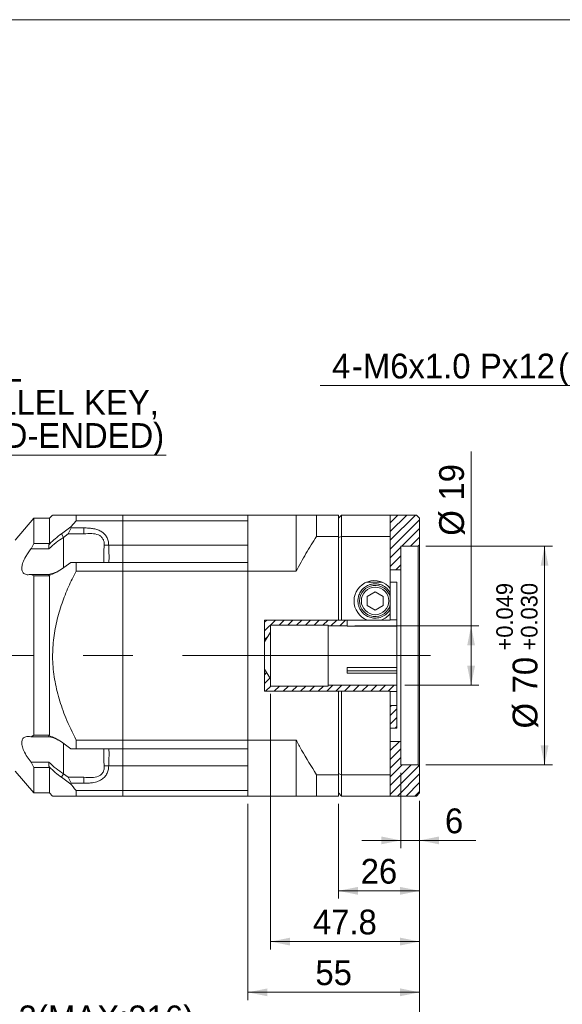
# Model space of a CAD drawing. Header units: millimetres. Extents: x 25 to 718, y 25 to 500.
# Tile 3 of 4: x 358 to 531, y 185 to 500. Entities that reach past the tile are written whole.
import ezdxf

# ---------------------------------------------------------------- set-up
doc = ezdxf.new("R2010")
doc.units = ezdxf.units.MM
doc.header["$LTSCALE"] = 2.5
doc.linetypes.add('CENTERX2', pattern=[20.32, 12.7, -2.54, 2.54, -2.54])
doc.styles.add('SLDTEXTSTYLE0', font='ARIAL.TTF', dxfattribs={"width": 0.948})
doc.dimstyles.new('SLDDIMSTYLE11', dxfattribs={"dimtxt": 7.704956, "dimasz": 6.25, "dimexe": 0, "dimexo": 0.0625, "dimgap": 1.926239, "dimtad": 0, "dimtih": 1, "dimtoh": 1, "dimdec": 0, "dimrnd": 1e-09, "dimzin": 12, "dimdsep": 46, "dimtxsty": 'SLDTEXTSTYLE0', "dimsah": 1, "dimcen": 0.09, "dimadec": 0, "dimazin": 0, "dimtfac": 1, "dimtdec": 4, "dimtofl": 0, "dimtmove": 0, "dimatfit": 3, "dimfxl": 0, "dimtolj": 1, "dimtzin": 12, "dimarcsym": 0})
doc.dimstyles.new('SLDDIMSTYLE2', dxfattribs={"dimtxt": 7.704956, "dimasz": 6.25, "dimexe": 0, "dimexo": 0.0625, "dimgap": 1.926239, "dimtad": 1, "dimdec": 4, "dimrnd": 1e-09, "dimzin": 12, "dimdsep": 46, "dimtxsty": 'SLDTEXTSTYLE0', "dimsah": 1, "dimcen": 0.09, "dimadec": 0, "dimazin": 0, "dimtfac": 1, "dimtdec": 4, "dimtofl": 0, "dimtmove": 0, "dimatfit": 3, "dimfxl": 0, "dimtolj": 1, "dimtzin": 12, "dimarcsym": 0})
doc.dimstyles.new('SLDDIMSTYLE3', dxfattribs={"dimtxt": 7.704956, "dimasz": 6.25, "dimexe": 0, "dimexo": 0.0625, "dimgap": 1.926239, "dimtad": 1, "dimdec": 4, "dimrnd": 1e-09, "dimzin": 12, "dimdsep": 46, "dimtxsty": 'SLDTEXTSTYLE0', "dimsah": 1, "dimcen": 0.09, "dimadec": 0, "dimazin": 0, "dimtfac": 1, "dimtdec": 4, "dimtofl": 0, "dimtmove": 0, "dimatfit": 3, "dimfxl": 0, "dimtolj": 1, "dimtzin": 12, "dimarcsym": 0})
doc.dimstyles.new('SLDDIMSTYLE4', dxfattribs={"dimtxt": 7.704956, "dimasz": 6.25, "dimexe": 0, "dimexo": 0.0625, "dimgap": 1.926239, "dimtad": 1, "dimdec": 4, "dimrnd": 1e-09, "dimzin": 12, "dimdsep": 46, "dimtxsty": 'SLDTEXTSTYLE0', "dimsah": 1, "dimcen": 0.09, "dimadec": 0, "dimazin": 0, "dimtol": 1, "dimtp": 0.049, "dimtm": -0.03, "dimtfac": 1, "dimtdec": 3, "dimtofl": 0, "dimtmove": 0, "dimatfit": 3, "dimfxl": 0, "dimtolj": 1, "dimtzin": 0, "dimarcsym": 0})
doc.dimstyles.new('SLDDIMSTYLE5', dxfattribs={"dimtxt": 7.704956, "dimasz": 6.25, "dimexe": 0, "dimexo": 0.0625, "dimgap": 1.926239, "dimtad": 1, "dimdec": 1, "dimrnd": 1e-09, "dimzin": 12, "dimdsep": 46, "dimtxsty": 'SLDTEXTSTYLE0', "dimsah": 1, "dimcen": 0.09, "dimadec": 0, "dimazin": 0, "dimtfac": 1, "dimtdec": 1, "dimtofl": 0, "dimtmove": 0, "dimatfit": 3, "dimfxl": 0, "dimtolj": 1, "dimtzin": 12, "dimarcsym": 0})

# ---------------------------------------------------------------- blocks, each defined once
blk = doc.blocks.new('*D19')
at = {"color": 7, "linetype": 'Continuous', "lineweight": 0}
for p, q in [((479.79, 258.85), (479.79, 234.66)), ((485.79, 249.85), (485.79, 234.66)), ((479.79, 237.16), (467.29, 237.16)), ((479.79, 237.16), (485.79, 237.16)), ((485.79, 237.16), (503.75, 237.16))]:
    blk.add_line(p, q, dxfattribs=at)
for points in [[(479.79, 237.16), (473.54, 238.41), (473.54, 235.91)], [(485.79, 237.16), (492.04, 235.91), (492.04, 238.41)]]:
    blk.add_solid(points, dxfattribs=at)
at = {"color": 7, "linetype": 'Continuous', "lineweight": 0, "insert": (493.9, 247.39), "char_height": 7.94, "attachment_point": 1, "style": 'SLDTEXTSTYLE0'}
blk.add_mtext('6', dxfattribs=at)
blk = doc.blocks.new('*D20')
at = {"color": 7, "linetype": 'Continuous', "lineweight": 0}
for p, q in [((485.79, 249.85), (485.79, 218.51)), ((459.79, 248.85), (459.79, 218.51)), ((459.79, 221.01), (485.79, 221.01))]:
    blk.add_line(p, q, dxfattribs=at)
for points in [[(459.79, 221.01), (466.04, 219.76), (466.04, 222.26)], [(485.79, 221.01), (479.54, 222.26), (479.54, 219.76)]]:
    blk.add_solid(points, dxfattribs=at)
at = {"color": 7, "linetype": 'Continuous', "lineweight": 0, "insert": (466.92, 231.25), "char_height": 7.937, "attachment_point": 1, "style": 'SLDTEXTSTYLE0'}
blk.add_mtext('26', dxfattribs=at)
blk = doc.blocks.new('*D21')
at = {"color": 7, "linetype": 'Continuous', "lineweight": 0}
for p, q in [((485.79, 249.85), (485.79, 186.01)), ((430.79, 248.85), (430.79, 186.01)), ((430.79, 188.51), (485.79, 188.51))]:
    blk.add_line(p, q, dxfattribs=at)
for points in [[(430.79, 188.51), (437.04, 187.26), (437.04, 189.76)], [(485.79, 188.51), (479.54, 189.76), (479.54, 187.26)]]:
    blk.add_solid(points, dxfattribs=at)
at = {"color": 7, "linetype": 'Continuous', "lineweight": 0, "insert": (452.42, 198.74), "char_height": 7.937, "attachment_point": 1, "style": 'SLDTEXTSTYLE0'}
blk.add_mtext('55', dxfattribs=at)
blk = doc.blocks.new('*D22')
at = {"color": 7, "linetype": 'Continuous', "lineweight": 0}
for p, q in [((273.79, 282.85), (273.79, 171.56)), ((485.79, 249.85), (485.79, 171.56)), ((485.79, 174.06), (273.79, 174.06))]:
    blk.add_line(p, q, dxfattribs=at)
for points in [[(273.79, 174.06), (280.04, 172.81), (280.04, 175.31)], [(485.79, 174.06), (479.54, 175.31), (479.54, 172.81)]]:
    blk.add_solid(points, dxfattribs=at)
at = {"color": 7, "linetype": 'Continuous', "lineweight": 0, "char_height": 7.937, "attachment_point": 1, "style": 'SLDTEXTSTYLE0'}
for s, insert in [('212', (345.7, 184.29)), ('(MAX:216)', (363.33, 184.29))]:
    blk.add_mtext(s, dxfattribs=dict(at, insert=insert))
blk = doc.blocks.new('*D23')
at = {"color": 7, "linetype": 'Continuous', "lineweight": 0}
for p, q in [((487.79, 331.35), (528.29, 331.35)), ((525.79, 331.35), (525.79, 261.35)), ((487.79, 261.35), (528.29, 261.35))]:
    blk.add_line(p, q, dxfattribs=at)
for points in [[(525.79, 331.35), (524.54, 325.1), (527.04, 325.1)], [(525.79, 261.35), (527.04, 267.6), (524.54, 267.6)]]:
    blk.add_solid(points, dxfattribs=at)
at = {"color": 7, "linetype": 'Continuous', "lineweight": 0, "attachment_point": 1, "rotation": 90, "style": 'SLDTEXTSTYLE0'}
for s, insert, char_height in [('0.049', (510.34, 302.07), 5.292), ('0.030', (518.23, 302.07), 5.292), ('+', (510.34, 297.96), 5.29), ('+', (518.23, 297.96), 5.29), ('70', (515.56, 284.24), 7.937), ('%%c', (515.56, 273), 7.937)]:
    blk.add_mtext(s, dxfattribs=dict(at, insert=insert, char_height=char_height))
blk = doc.blocks.new('*D24')
at = {"color": 7, "linetype": 'Continuous', "lineweight": 0}
for p, q in [((502.27, 305.85), (502.27, 361.71)), ((465.04, 305.85), (504.77, 305.85)), ((502.27, 305.85), (502.27, 286.85)), ((481.04, 286.85), (504.77, 286.85))]:
    blk.add_line(p, q, dxfattribs=at)
for points in [[(502.27, 305.85), (501.02, 299.6), (503.52, 299.6)], [(502.27, 286.85), (503.52, 293.1), (501.02, 293.1)]]:
    blk.add_solid(points, dxfattribs=at)
at = {"color": 7, "linetype": 'Continuous', "lineweight": 0, "char_height": 7.937, "attachment_point": 1, "rotation": 90, "style": 'SLDTEXTSTYLE0'}
for s, insert in [('19', (492.04, 345.99)), ('%%c', (492.04, 334.75))]:
    blk.add_mtext(s, dxfattribs=dict(at, insert=insert))
blk = doc.blocks.new('*D25')
at = {"color": 7, "linetype": 'Continuous', "lineweight": 0}
for p, q in [((438.04, 284.1), (438.04, 202.26)), ((485.79, 249.85), (485.79, 202.26)), ((438.04, 204.76), (485.79, 204.76))]:
    blk.add_line(p, q, dxfattribs=at)
for points in [[(438.04, 204.76), (444.29, 203.51), (444.29, 206.01)], [(485.79, 204.76), (479.54, 206.01), (479.54, 203.51)]]:
    blk.add_solid(points, dxfattribs=at)
at = {"color": 7, "linetype": 'Continuous', "lineweight": 0, "insert": (451.63, 214.99), "char_height": 7.937, "attachment_point": 1, "style": 'SLDTEXTSTYLE0'}
blk.add_mtext('47.8', dxfattribs=at)
blk = doc.blocks.new('SW_NOTE_2')
at = {"color": 0, "linetype": 'Continuous', "lineweight": 0}
for p, q in [((0, 0), (85.84, 0)), ((85.84, 0), (0, 0)), ((0, 0), (85.84, 0)), ((85.84, 0), (0, 0)), ((0, 0), (85.84, 0)), ((85.84, 0), (0, 0))]:
    blk.add_line(p, q, dxfattribs=at)
at = {"color": 0, "linetype": 'Continuous', "lineweight": 0, "attachment_point": 1, "style": 'SLDTEXTSTYLE0'}
for s, insert, char_height in [('6x6x32L', (0, 31.4), 7.937), ('(PARALLEL KEY,', (0, 20.82), 7.9375), (' ROUND-ENDED)', (0, 10.23), 7.9375)]:
    blk.add_mtext(s, dxfattribs=dict(at, insert=insert, char_height=char_height))
blk = doc.blocks.new('*D41')
at = {"color": 7, "linetype": 'Continuous', "lineweight": 0}
for p, q in [((574.9, 382.81), (453.97, 382.81)), ((605.19, 330.34), (574.9, 382.81))]:
    blk.add_line(p, q, dxfattribs=at)
blk.add_solid([(605.19, 330.34), (603.15, 336.38), (600.99, 335.13)], dxfattribs=at)
at = {"color": 7, "linetype": 'Continuous', "lineweight": 0, "attachment_point": 1, "style": 'SLDTEXTSTYLE0'}
for s, insert, char_height in [('4', (457.75, 393.05), 7.94), ('M6x1.0', (467.62, 393.05), 7.937), ('Px', (505.08, 393.05), 7.937), ('12', (517.42, 393.05), 7.937), ('(DEPTH)', (530.11, 393.05), 7.937), ('-', (464.09, 393.05), 7.94)]:
    blk.add_mtext(s, dxfattribs=dict(at, insert=insert, char_height=char_height))

msp = doc.modelspace()

# ---------------------------------------------------------------- hatches: boundary and pattern name
at = {"linetype": 'Continuous', "lineweight": 0}
h = msp.add_hatch(dxfattribs=at)
h.set_pattern_fill('ANSI31', scale=0.625, style=0)
h.paths.add_polyline_path([(479.794196, 323.854253), (479.794196, 331.354253), (485.294196, 331.354253), (485.794196, 331.854253), (485.794196, 340.354253), (484.794196, 341.354253), (476.403935, 341.354253), (476.403935, 323.854253)], flags=0)
h = msp.add_hatch(dxfattribs=at)
h.set_pattern_fill('ANSI31', scale=0.625, style=0)
h.paths.add_polyline_path([(462.544196, 307.734222), (436.152965, 307.734222), (436.152965, 300.706717), (438.044196, 303.854253), (438.044196, 306.104253), (456.544196, 306.104253), (456.544196, 305.854253), (462.544196, 305.854253)], flags=0)
h = msp.add_hatch(dxfattribs=at)
h.set_pattern_fill('ANSI31', scale=0.625, style=0)
h.paths.add_polyline_path([(438.044196, 288.854253), (436.152965, 292.00179), (436.152965, 284.92348), (476.403935, 284.92348), (476.403935, 284.854253), (478.544196, 284.854253), (478.544196, 286.854253), (456.544196, 286.854253), (456.544196, 286.604253), (438.044196, 286.604253)], flags=0)
h = msp.add_hatch(dxfattribs=at)
h.set_pattern_fill('ANSI31', scale=0.625, style=0)
h.paths.add_polyline_path([(476.403935, 273.136567), (478.544196, 273.136567), (478.544196, 280.354253), (476.403935, 280.354253)], flags=0)
h = msp.add_hatch(dxfattribs=at)
h.set_pattern_fill('ANSI31', scale=0.625, style=0)
h.paths.add_polyline_path([(476.403935, 268.854253), (476.403935, 251.354253), (484.794196, 251.354253), (485.794196, 252.354253), (485.794196, 260.854253), (485.294196, 261.354253), (479.794196, 261.354253), (479.794196, 268.854253)], flags=0)

# ---------------------------------------------------------------- linework, layer by layer
at = {"color": 7, "linetype": 'Continuous', "lineweight": 0}
msp.add_line((25, 500), (717.5, 500), dxfattribs=at)
at = {"color": 7, "linetype": 'Continuous', "lineweight": 15}
for p, q in [((368.294196, 341.354255), (367.294194, 340.354253)), ((375.794196, 339.535621), (375.794196, 341.354255)), ((390.794197, 341.354255), (375.794196, 341.354255)), ((390.794197, 341.354255), (430.794196, 341.354255)), ((390.794197, 339.542535), (390.794197, 341.354255)), ((390.794197, 341.354255), (390.794197, 339.535621)), ((446.294194, 341.354255), (430.794196, 341.354255)), ((430.794196, 323.395888), (430.794196, 341.354255)), ((430.794196, 339.542535), (430.794196, 341.354255)), ((446.294194, 323.395888), (446.294194, 341.354255)), ((452.794196, 334.511821), (452.794196, 341.354255)), ((459.794195, 341.354255), (452.794196, 341.354255)), ((460.794195, 341.354255), (459.794195, 340.354253)), ((459.794195, 334.511821), (459.794195, 341.354255)), ((460.794195, 341.354255), (460.794195, 334.511821)), ((476.403936, 341.354255), (460.794195, 341.354255)), ((476.403936, 341.354255), (476.403936, 334.511821)), ((484.794196, 341.354255), (476.403936, 341.354255)), ((484.794196, 341.354255), (485.794196, 340.354253)), ((362.294199, 340.354253), (356.294194, 333.354254)), ((367.294194, 340.354253), (362.294199, 340.354253)), ((362.294199, 332.207528), (362.294199, 340.354253)), ((367.294194, 332.207528), (367.294194, 340.354253)), ((371.099012, 335.343), (374.158928, 337.531936)), ((374.158198, 337.531031), (375.794196, 339.535621)), ((374.158928, 337.531936), (374.214755, 337.239687)), ((390.794197, 339.535621), (375.794196, 339.535621)), ((390.794197, 339.542535), (430.794196, 339.542535)), ((390.794197, 339.535621), (390.794197, 331.714254)), ((485.794196, 340.354253), (485.794196, 331.854255)), ((371.099012, 335.342996), (371.737109, 334.184468)), ((373.317668, 335.31759), (371.737109, 334.184465)), ((374.214755, 337.239687), (373.317668, 335.31759)), ((378.29815, 335.31759), (373.317668, 335.31759)), ((374.214755, 337.239687), (378.29815, 337.239687)), ((378.29815, 335.31759), (378.29815, 337.239687)), ((452.794196, 334.511821), (459.794195, 334.511821)), ((460.794195, 334.511821), (459.794195, 334.14314)), ((459.794195, 334.511821), (459.794195, 307.734222)), ((460.794195, 334.511821), (476.403936, 334.511821)), ((460.794195, 334.511821), (460.794195, 307.734222)), ((476.403936, 334.511821), (476.403936, 317.871785)), ((361.397454, 330.542494), (362.294199, 332.207528)), ((362.294199, 332.207528), (367.294194, 332.207528)), ((367.294194, 332.207528), (367.038915, 331.80764)), ((367.038997, 331.807633), (367.29444, 332.069275)), ((367.039176, 331.807491), (367.129365, 330.542494)), ((371.794196, 334.184465), (371.737579, 334.184465)), ((384.803543, 331.717708), (386.248881, 331.714254)), ((390.794197, 331.714254), (386.248881, 331.714254)), ((390.794197, 331.714254), (390.794197, 326.214253)), ((390.794197, 331.704252), (430.794196, 331.704252)), ((485.294196, 331.354254), (479.794196, 331.354254)), ((479.794196, 331.354254), (479.794196, 323.854253)), ((485.794196, 331.854255), (485.294196, 331.354254)), ((485.294196, 261.354253), (485.294196, 331.354254)), ((485.794196, 331.854255), (485.794196, 260.854252)), ((367.129365, 330.542494), (361.397454, 330.542494)), ((374.158928, 326.214253), (371.099004, 324.016102)), ((375.794196, 326.214253), (374.158928, 326.214253)), ((375.794196, 323.395888), (375.794196, 326.214253)), ((390.794197, 326.214253), (375.794196, 326.214253)), ((390.794197, 326.214253), (390.794197, 323.395888)), ((390.794197, 326.204254), (430.794196, 326.204254)), ((390.794197, 323.395888), (390.794197, 326.204254)), ((430.794196, 323.395888), (430.794196, 326.204254)), ((362.294199, 321.859994), (361.397454, 322.357966)), ((361.397454, 322.357966), (367.12967, 322.357966)), ((362.294199, 270.848513), (362.294199, 321.859994)), ((367.294194, 321.859994), (362.294199, 321.859994)), ((367.039086, 321.979512), (367.294194, 321.859994)), ((367.29438, 322.053319), (367.039161, 321.979654)), ((367.128478, 322.358145), (367.039332, 321.979555)), ((367.294194, 270.848513), (367.294194, 321.859994)), ((390.794197, 323.395888), (375.794196, 323.395888)), ((390.794197, 323.395888), (430.794196, 323.395888)), ((390.794197, 269.312619), (390.794197, 323.395888)), ((430.794196, 323.395888), (446.294194, 323.395888)), ((430.794196, 269.312619), (430.794196, 323.395888)), ((479.794196, 323.854253), (476.403936, 323.854253)), ((479.794196, 323.854253), (479.794196, 268.854254)), ((468.74371, 319.832966), (473.844683, 319.832966)), ((470.89815, 319.316179), (472.190241, 319.316179)), ((476.403936, 319.832966), (478.544196, 319.832966)), ((478.544196, 307.82073), (478.544196, 319.832966)), ((471.544196, 316.795853), (468.996696, 315.325054)), ((474.091696, 315.325054), (471.544196, 316.795853)), ((476.403936, 316.429701), (476.403936, 317.871785)), ((476.403936, 315.153881), (476.403936, 316.429701)), ((468.996696, 315.325054), (468.996696, 312.383453)), ((468.996696, 312.383453), (471.544196, 310.912653)), ((471.544196, 310.912653), (474.091696, 312.383453)), ((474.091696, 312.383453), (474.091696, 315.325054)), ((476.403936, 311.278806), (476.403936, 312.554626)), ((476.403936, 309.836722), (476.403936, 311.278806)), ((476.403936, 309.836722), (476.403936, 307.734222)), ((436.152967, 307.734222), (436.152967, 284.92348)), ((459.794195, 307.734222), (436.152967, 307.734222)), ((438.044196, 306.104254), (456.544196, 306.104254)), ((438.044196, 303.854253), (438.044196, 306.104254)), ((456.544196, 306.104254), (456.544196, 305.854253)), ((460.794195, 307.734222), (459.794195, 307.734222)), ((469.104398, 307.734222), (460.794195, 307.734222)), ((462.544195, 307.734222), (462.544195, 305.854253)), ((469.104398, 307.734222), (473.483994, 307.734222)), ((476.403936, 307.734222), (473.483994, 307.734222)), ((476.403936, 307.82073), (478.544196, 307.82073)), ((476.403936, 307.810693), (478.544196, 307.810693)), ((478.544196, 307.810693), (478.544196, 305.801475)), ((436.152967, 300.706717), (438.044196, 303.854253)), ((438.044196, 303.854253), (438.044196, 288.854254)), ((456.544196, 305.854253), (462.544195, 305.854253)), ((456.544196, 305.854253), (456.544196, 286.854254)), ((462.544195, 305.801475), (462.544195, 305.854253)), ((462.544195, 305.801475), (478.544196, 305.801475)), ((478.544196, 305.801475), (478.544196, 292.496668)), ((438.044196, 288.854254), (436.152967, 292.00179)), ((462.544195, 292.496668), (478.544196, 292.496668)), ((462.544195, 290.764617), (462.544195, 292.496668)), ((462.544195, 291.492059), (478.544196, 291.492059)), ((462.544195, 290.764617), (478.544196, 290.764617)), ((478.544196, 292.496668), (478.544196, 291.492059)), ((478.544196, 290.764617), (478.544196, 291.492059)), ((478.544196, 290.764617), (478.544196, 286.854254)), ((438.044196, 286.604253), (438.044196, 288.854254)), ((436.152967, 284.92348), (459.794195, 284.92348)), ((456.544196, 286.604253), (438.044196, 286.604253)), ((478.544196, 286.854254), (456.544196, 286.854254)), ((456.544196, 286.854254), (456.544196, 286.604253)), ((459.794195, 284.92348), (460.794195, 284.92348)), ((459.794195, 284.92348), (459.794195, 258.196686)), ((460.794195, 284.92348), (460.794195, 258.196686)), ((460.794195, 284.92348), (476.403936, 284.92348)), ((476.403936, 284.92348), (476.403936, 258.196686)), ((476.403936, 284.854253), (478.544196, 284.854253)), ((478.544196, 284.854253), (478.544196, 286.854254)), ((478.544196, 280.354253), (478.544196, 284.854253)), ((478.544196, 280.354253), (476.403936, 280.354253)), ((478.544196, 273.136568), (478.544196, 280.354253)), ((476.403936, 273.136568), (478.544196, 273.136568)), ((361.397454, 270.350541), (362.294199, 270.848513)), ((367.129365, 270.350541), (361.397454, 270.350541)), ((362.294199, 270.848513), (367.294194, 270.848513)), ((367.294194, 270.848513), (367.038915, 270.728916)), ((367.038997, 270.728767), (367.29444, 270.654863)), ((367.039176, 270.728872), (367.129365, 270.350541)), ((371.099012, 268.692399), (374.158928, 266.494254)), ((390.794197, 269.312619), (375.794196, 269.312619)), ((375.794196, 266.494254), (375.794196, 269.312619)), ((390.794197, 269.312619), (430.794196, 269.312619)), ((390.794197, 266.504253), (390.794197, 269.312619)), ((390.794197, 269.312619), (390.794197, 266.494254)), ((430.794196, 251.354252), (430.794196, 269.312619)), ((446.294194, 269.312619), (430.794196, 269.312619)), ((430.794196, 266.504253), (430.794196, 269.312619)), ((446.294194, 251.354252), (446.294194, 269.312619)), ((476.403936, 268.854254), (479.794196, 268.854254)), ((479.794196, 268.854254), (479.794196, 261.354253)), ((374.158198, 266.494254), (375.794196, 266.494254)), ((390.794197, 266.494254), (375.794196, 266.494254)), ((390.794197, 266.504253), (430.794196, 266.504253)), ((390.794197, 266.494254), (390.794197, 260.994252)), ((362.294199, 260.500979), (361.397454, 262.166013)), ((361.397454, 262.166013), (367.12967, 262.166013)), ((367.128478, 262.166609), (367.039332, 260.900748)), ((356.294194, 259.354253), (362.294199, 252.354254)), ((362.294199, 252.354254), (362.294199, 260.500979)), ((367.294194, 260.500979), (362.294199, 260.500979)), ((367.039086, 260.900606), (367.294194, 260.500979)), ((367.29438, 260.639076), (367.039161, 260.90061)), ((367.294194, 252.354254), (367.294194, 260.500979)), ((384.803543, 260.990799), (386.248881, 260.994252)), ((390.794197, 260.994252), (386.248881, 260.994252)), ((390.794197, 261.004255), (430.794196, 261.004255)), ((390.794197, 260.994252), (390.794197, 253.172886)), ((479.794196, 261.354253), (485.294196, 261.354253)), ((485.294196, 261.354253), (485.794196, 260.854252)), ((485.794196, 260.854252), (485.794196, 252.354254)), ((371.737109, 258.524042), (371.099004, 257.365514)), ((374.158928, 255.176571), (371.099004, 257.365514)), ((371.794196, 258.524042), (371.737109, 258.524042)), ((371.737109, 258.524042), (373.317668, 257.390917)), ((373.317668, 257.390917), (378.29815, 257.390917)), ((373.317668, 257.390917), (374.214755, 255.46882)), ((374.214755, 255.46882), (374.158928, 255.176571)), ((378.29815, 255.46882), (374.214755, 255.46882)), ((378.29815, 257.390917), (378.29815, 255.46882)), ((452.794196, 251.354252), (452.794196, 258.196686)), ((459.794195, 258.196686), (452.794196, 258.196686)), ((459.794195, 258.565367), (460.794195, 258.196686)), ((459.794195, 251.354252), (459.794195, 258.196686)), ((476.403936, 258.196686), (460.794195, 258.196686)), ((460.794195, 258.196686), (460.794195, 251.354252)), ((476.403936, 258.196686), (476.403936, 251.354252)), ((362.294199, 252.354254), (367.294194, 252.354254)), ((367.294194, 252.354254), (368.294196, 251.354252)), ((390.794197, 253.172886), (375.794196, 253.172886)), ((375.794196, 251.354252), (375.794196, 253.172886)), ((390.794197, 253.172886), (390.794197, 251.354252)), ((390.794197, 253.165972), (430.794196, 253.165972)), ((390.794197, 251.354252), (390.794197, 253.165972)), ((430.794196, 251.354252), (430.794196, 253.165972)), ((459.794195, 252.354254), (460.794195, 251.354252)), ((485.794196, 252.354254), (484.794196, 251.354252)), ((390.794197, 251.354252), (375.794196, 251.354252)), ((390.794197, 251.354252), (430.794196, 251.354252)), ((430.794196, 251.354252), (446.294194, 251.354252)), ((452.794196, 251.354252), (459.794195, 251.354252)), ((460.794195, 251.354252), (476.403936, 251.354252)), ((476.403936, 251.354252), (484.794196, 251.354252))]:
    msp.add_line(p, q, dxfattribs=at)
at = {"color": 8, "linetype": 'Continuous', "lineweight": 15}
for p, q in [((371.794196, 324.454485), (371.794196, 334.184465)), ((371.794196, 258.524042), (371.794196, 268.214964))]:
    msp.add_line(p, q, dxfattribs=at)
at = {"color": 7, "linetype": 'CENTERX2', "lineweight": 0, "ltscale": 2.5}
msp.add_line((489.247478, 296.354253), (269.982148, 296.354253), dxfattribs=at)
at = {"color": 7, "linetype": 'Continuous', "lineweight": 15}
msp.add_circle((471.544196, 313.854253), 4.4, dxfattribs=at)
for centre, radius, start, end in [((471.294196, 313.854253), 6.5, 38.17619378, 250.31236626), ((471.544196, 313.854253), 5, 13.60319085, 346.39680915), ((471.294196, 313.854253), 6.5, 289.68763374, 321.82380622)]:
    msp.add_arc(centre, radius, start, end, dxfattribs=at)
for points, knots in [([(375.794196, 341.354255), (374.965842, 341.354255), (373.305389, 341.354255), (371.379367, 341.354255), (369.9262, 341.354255), (368.941413, 341.354255), (368.367143, 341.354255), (368.348385, 341.354255), (368.34039, 341.354255)], [0, 0, 0, 0, 0.1975882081, 0.3960694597, 0.5550514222, 0.7139863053, 0.8780854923, 1, 1, 1, 1]), ([(452.794196, 341.354255), (451.152969, 341.354255), (448.864741, 341.354255), (446.860809, 341.354255), (446.294194, 341.354255)], [0, 0, 0, 0, 0.7172483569, 1, 1, 1, 1]), ([(367.29444, 332.069275), (367.905657, 332.663672), (369.163845, 333.887236), (370.441811, 334.848336), (371.098952, 335.342542)], [0, 0, 0, 0, 0.48579169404, 1, 1, 1, 1]), ([(378.29815, 337.239687), (378.805635, 337.230573), (379.740131, 337.21379), (381.133393, 337.068517), (382.444846, 336.768817), (383.489692, 336.333982), (384.238792, 335.855936), (384.924608, 335.285396), (385.629041, 334.381279), (386.162734, 333.096264), (386.219944, 332.178476), (386.248881, 331.714254)], [0, 0, 0, 0, 0.138938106, 0.2558443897, 0.3829180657, 0.5061304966, 0.5633335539, 0.6257308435, 0.7496380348, 0.8733656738, 1, 1, 1, 1]), ([(384.803543, 331.717708), (384.809985, 332.076775), (384.822184, 332.756622), (384.463109, 333.726606), (383.829062, 334.510166), (382.615338, 335.219307), (380.697396, 335.501888), (379.143382, 335.382516), (378.29815, 335.31759)], [0, 0, 0, 0, 0.1225902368, 0.2321083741, 0.3477026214, 0.4618496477, 0.7072988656, 1, 1, 1, 1]), ([(446.294194, 323.395888), (447.308189, 325.285833), (449.338835, 329.070675), (451.641405, 332.696524), (452.794196, 334.511821)], [0, 0, 0, 0, 0.499345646, 1, 1, 1, 1]), ([(371.737147, 334.184431), (370.958337, 333.660351), (369.401065, 332.612423), (367.886486, 331.232368), (367.129365, 330.542494)], [0, 0, 0, 0, 0.5001114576, 1, 1, 1, 1]), ([(384.699525, 326.214253), (384.697462, 326.343235), (384.692717, 326.639948), (384.701, 327.376283), (384.696376, 328.307462), (384.703033, 329.373338), (384.723325, 330.526345), (384.777135, 331.325512), (384.803543, 331.717708)], [0, 0, 0, 0, 0.1391488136, 0.3200991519, 0.4900458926, 0.6553736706, 0.8308725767, 1, 1, 1, 1]), ([(386.248881, 331.714254), (386.253738, 331.418931), (386.265565, 330.699887), (386.312391, 329.599949), (386.354728, 328.59263), (386.375196, 327.808817), (386.354939, 327.144533), (386.312626, 326.588884), (386.265751, 326.262949), (386.253795, 326.228437), (386.248881, 326.214253)], [0, 0, 0, 0, 0.1026090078, 0.2498288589, 0.3942026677, 0.4997744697, 0.6053588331, 0.7495826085, 0.8970767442, 1, 1, 1, 1]), ([(361.397454, 322.357966), (360.975833, 322.289694), (360.095641, 322.147168), (359.07606, 322.528677), (358.465007, 323.41609), (358.384512, 324.671639), (358.796463, 326.272612), (359.555529, 327.846314), (360.470254, 329.300914), (361.067991, 330.11981), (361.383118, 330.524102), (361.397454, 330.542494)], [0, 0, 0, 0, 0.1408016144, 0.2939426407, 0.4180919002, 0.5428888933, 0.6539218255, 0.7986345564, 0.8969057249, 0.9953098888, 1, 1, 1, 1]), ([(367.12967, 322.357908), (367.884295, 322.522818), (368.849684, 322.733787), (369.842532, 323.280763), (370.059291, 323.400179)], [0, 0, 0, 0, 0.7816795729, 1, 1, 1, 1]), ([(371.099004, 324.016102), (370.440897, 323.576696), (369.162881, 322.723388), (367.904678, 322.27218), (367.29438, 322.053319)], [0, 0, 0, 0, 0.5149447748, 1, 1, 1, 1]), ([(375.794196, 269.312619), (374.641133, 271.673377), (372.548595, 275.957594), (370.274912, 282.496884), (368.804896, 288.754864), (368.157761, 295.049459), (368.446117, 301.261666), (369.496931, 307.283569), (371.178397, 312.991292), (373.304102, 318.366329), (374.964064, 321.719165), (375.794196, 323.395888)], [0, 0, 0, 0, 0.1390489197, 0.2523408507, 0.3658951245, 0.4788801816, 0.586307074, 0.6942466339, 0.8018957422, 0.9009298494, 1, 1, 1, 1]), ([(476.403936, 311.278806), (476.366351, 311.210142), (476.066664, 310.662649), (475.266478, 309.664658), (473.674853, 308.667436), (471.890257, 308.276402), (470.213087, 308.437057), (468.723871, 309.046065), (467.48283, 310.036125), (466.683102, 311.174806), (466.243655, 312.274333), (466.023861, 313.378247), (466.040834, 314.541214), (466.364052, 315.875148), (467.04288, 317.144661), (468.086198, 318.215543), (469.193548, 318.868663), (470.124355, 319.198556), (470.721989, 319.289401), (470.89815, 319.316179)], [0, 0, 0, 0, 0.00969836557, 0.07733053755, 0.14535680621, 0.20433086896, 0.25852430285, 0.31202892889, 0.36773577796, 0.42908467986, 0.47470068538, 0.52038208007, 0.58511718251, 0.64996165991, 0.74491442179, 0.83997539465, 0.9267213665, 0.9784000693, 1, 1, 1, 1]), ([(472.190241, 319.316179), (472.547124, 319.249599), (473.439076, 319.083198), (474.363227, 318.608533), (475.49943, 317.805518), (476.060349, 316.952321), (476.403936, 316.429701)], [0, 0, 0, 0, 0.1547926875, 0.3868711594, 0.6244326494, 1, 1, 1, 1]), ([(476.403936, 312.678272), (476.403936, 312.678498), (476.403936, 313.158705), (476.403936, 313.961804), (476.403936, 314.738866), (476.403936, 315.030234)], [0, 0, 0, 0, 0.0002934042, 0.6251475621, 1, 1, 1, 1]), ([(361.397454, 262.166013), (360.975833, 262.733516), (360.095641, 263.918256), (359.07606, 265.766932), (358.465007, 267.516223), (358.384512, 268.883708), (358.796463, 269.907181), (359.555529, 270.397541), (360.470254, 270.508635), (361.067991, 270.429779), (361.383118, 270.353989), (361.397454, 270.350541)], [0, 0, 0, 0, 0.1408016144, 0.2939426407, 0.4180919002, 0.5428888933, 0.6539218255, 0.7986345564, 0.8969057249, 0.9953098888, 1, 1, 1, 1]), ([(370.066488, 269.304628), (369.847683, 269.425214), (368.85241, 269.97372), (367.884492, 270.185398), (367.129365, 270.350541)], [0, 0, 0, 0, 0.2198439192, 1, 1, 1, 1]), ([(367.29444, 270.654863), (367.905657, 270.435726), (369.163845, 269.984632), (370.441811, 269.13087), (371.098952, 268.691859)], [0, 0, 0, 0, 0.48579169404, 1, 1, 1, 1]), ([(452.794196, 258.196686), (451.152969, 260.804615), (448.864741, 264.440633), (446.860809, 268.238707), (446.294194, 269.312619)], [0, 0, 0, 0, 0.7172483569, 1, 1, 1, 1]), ([(384.803543, 260.990799), (384.759134, 261.75641), (384.691418, 262.923819), (384.694806, 264.3525), (384.700527, 265.29991), (384.695969, 266.048), (384.701675, 266.352518), (384.704331, 266.494254)], [0, 0, 0, 0, 0.3276939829, 0.4996703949, 0.6811500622, 0.8515939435, 1, 1, 1, 1]), ([(386.248881, 266.494254), (386.253738, 266.480154), (386.265565, 266.445824), (386.312391, 266.121085), (386.354728, 265.566425), (386.375196, 264.902417), (386.354939, 264.119392), (386.312626, 263.112201), (386.265751, 262.011221), (386.253795, 261.290481), (386.248881, 260.994252)], [0, 0, 0, 0, 0.1026090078, 0.2498288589, 0.3942026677, 0.4997744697, 0.6053588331, 0.7495826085, 0.8970767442, 1, 1, 1, 1]), ([(367.12967, 262.166318), (367.886312, 261.476629), (369.400638, 260.096302), (370.957929, 259.048369), (371.737109, 258.524042)], [0, 0, 0, 0, 0.49965607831, 1, 1, 1, 1]), ([(371.099004, 257.365514), (370.440897, 257.860626), (369.162881, 258.822111), (367.904678, 260.045611), (367.29438, 260.639076)], [0, 0, 0, 0, 0.5149447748, 1, 1, 1, 1]), ([(386.248881, 260.994252), (386.220437, 260.528141), (386.164496, 259.611411), (385.629352, 258.332437), (384.931143, 257.43081), (384.225528, 256.843464), (383.589379, 256.442765), (382.838211, 256.097917), (381.965569, 255.821603), (380.93745, 255.614557), (379.703803, 255.489691), (378.792087, 255.476154), (378.29815, 255.46882)], [0, 0, 0, 0, 0.1270739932, 0.2499240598, 0.3728924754, 0.4355404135, 0.5004432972, 0.5781618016, 0.6611320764, 0.7504645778, 0.8648099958, 1, 1, 1, 1]), ([(378.29815, 257.390917), (379.146599, 257.323931), (380.700636, 257.201237), (382.622267, 257.490208), (383.830961, 258.203446), (384.466234, 258.986637), (384.821796, 259.954449), (384.809845, 260.632961), (384.803543, 260.990799)], [0, 0, 0, 0, 0.29386296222, 0.53824561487, 0.65349270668, 0.76829837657, 0.87780366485, 1, 1, 1, 1]), ([(375.794196, 253.172886), (375.491922, 253.541139), (374.94495, 254.207498), (374.40188, 254.87704), (374.158928, 255.176571)], [0, 0, 0, 0, 0.5526334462, 1, 1, 1, 1]), ([(368.338333, 251.354252), (368.344856, 251.354252), (368.360262, 251.354252), (368.906132, 251.354252), (369.88239, 251.354252), (371.357804, 251.354252), (373.301678, 251.354252), (374.961907, 251.354252), (375.794196, 251.354252)], [0, 0, 0, 0, 0.1165013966, 0.2751875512, 0.4395319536, 0.6039301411, 0.8014461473, 1, 1, 1, 1]), ([(446.294194, 251.354252), (447.308189, 251.354252), (449.338835, 251.354252), (451.641405, 251.354252), (452.794196, 251.354252)], [0, 0, 0, 0, 0.499345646, 1, 1, 1, 1])]:
    msp.add_open_spline(points, degree=3, knots=knots, dxfattribs=at)

# ---------------------------------------------------------------- block references
at = {"color": 7, "linetype": 'Continuous', "lineweight": 0}
msp.add_blockref('SW_NOTE_2', (318.763681, 360.571895), dxfattribs=at)

# ---------------------------------------------------------------- dimensions: what is measured, and where the dimension line sits
dim = msp.add_diameter_dim_2p(p1=(607.193616, 326.874953), p2=(605.19393, 330.339235), text='<>-M6x1.0Px12(DEPTH)\\P', dimstyle='SLDDIMSTYLE11', override={"dimpost": '<>'}, dxfattribs=at)
dim.commit()
dim.dimension.update_dxf_attribs({"geometry": '*D41', "text_midpoint": (513.499257, 388.730311), "dimtype": 163})
for base, p1, p2, dimstyle, picture, middle in [((502.273038, 286.854253), (462.544196, 305.854253), (478.544196, 286.854253), 'SLDDIMSTYLE2', '*D24', (502.273038, 346.243381)), ((525.794196, 261.354253), (485.294196, 331.354253), (485.294196, 261.354253), 'SLDDIMSTYLE4', '*D23', (525.794196, 296.354253))]:
    dim = msp.add_linear_dim(base=base, p1=p1, p2=p2, angle=90, text='%%c<>', dimstyle=dimstyle, dxfattribs=at)
    dim.commit()
    dim.dimension.update_dxf_attribs({"geometry": picture, "text_midpoint": middle, "dimtype": 160})
dim = msp.add_linear_dim(base=(273.794196, 174.057051), p1=(485.794196, 252.354253), p2=(273.794196, 285.354253), text='<>(MAX:216)', dimstyle='SLDDIMSTYLE2', dxfattribs=at)
dim.commit()
dim.dimension.update_dxf_attribs({"geometry": '*D22', "text_midpoint": (379.794196, 174.057051), "dimtype": 160})
for base, p1, p2, dimstyle, picture, middle in [((485.7941957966, 204.7597287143), (438.0441957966, 286.6042534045), (485.7941957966, 252.3542534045), 'SLDDIMSTYLE5', '*D25', (461.9191957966, 204.7597287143)), ((485.794196, 237.162556), (479.794196, 261.354253), (485.794196, 252.354253), 'SLDDIMSTYLE3', '*D19', (496.841992, 237.162556)), ((485.794196, 188.50537), (430.794196, 251.354253), (485.794196, 252.354253), 'SLDDIMSTYLE2', '*D21', (458.294196, 188.50537)), ((485.794196, 221.014087), (459.794196, 251.354253), (485.794196, 252.354253), 'SLDDIMSTYLE2', '*D20', (472.794196, 221.014087))]:
    dim = msp.add_linear_dim(base=base, p1=p1, p2=p2, dimstyle=dimstyle, dxfattribs=at)
    dim.commit()
    dim.dimension.update_dxf_attribs({"geometry": picture, "text_midpoint": middle, "dimtype": 160})

doc.saveas('drawing.dxf')
